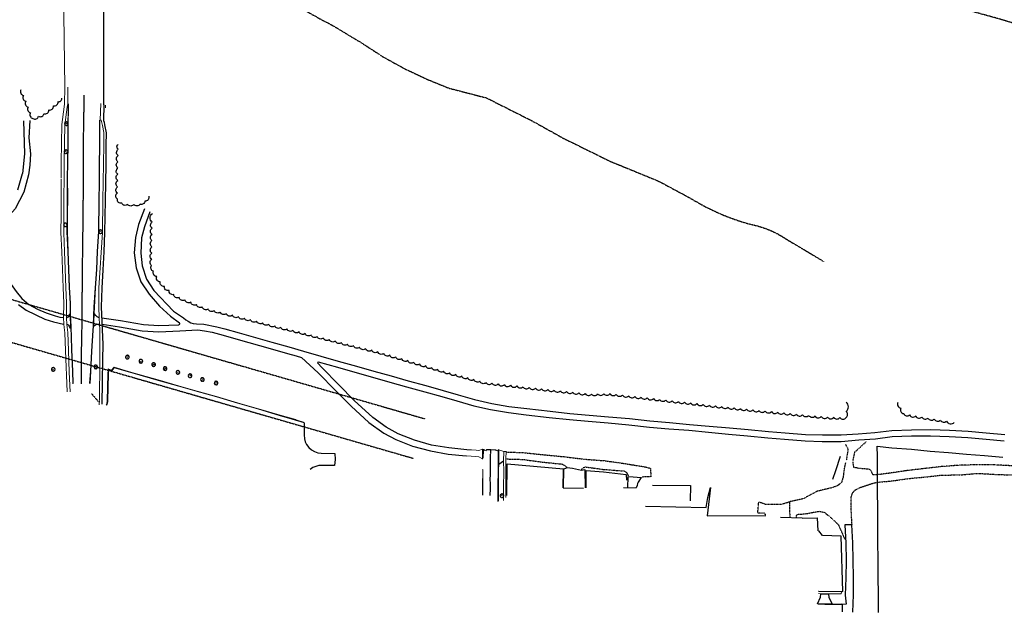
# Model space of a CAD drawing. Extents: x 1608204 to 1613990, y 573372 to 576468.
# Tile 14 of 16: x 1611523 to 1613099, y 573507 to 574456. Entities that reach past the tile are written whole.
import ezdxf

# ---------------------------------------------------------------- set-up
doc = ezdxf.new("R2010")
doc.units = 0
doc.header["$MEASUREMENT"] = 0
for name, pattern in [('CENTER2', [1.125, 0.75, -0.125, 0.125, -0.125]), ('DOT2', [0.125, 0, -0.125]), ('HIDDEN2', [0.1875, 0.125, -0.0625]), ('PHANTOM2', [1.25, 0.625, -0.125, 0.125, -0.125, 0.125, -0.125])]:
    doc.linetypes.add(name, pattern=pattern)
doc.layers.add('C-UTIL-STRM-PLAN-LINE-E', color=7, linetype='HIDDEN2', true_color=0x0066cc)
for name, color, linetype in [('V-COMM-FIBER', 4, 'FIBER'), ('V-FIG-BLD', 80, 'Continuous'), ('V-FIG-ROAD-CL', 22, 'CENTER2'), ('V-FIG-TREELINE', 87, 'Continuous'), ('V-PROP-BNDY-IN RIVER', 1, 'PHANTOM2'), ('V-PROP-LINE', 2, 'PHANTOM2'), ('V-ROAD-CONC', 16, 'Continuous'), ('V-ROAD-CR', 80, 'DOT2'), ('V-ROAD-CURB-BACK', 194, 'Continuous'), ('V-ROAD-FLNE', 194, 'Continuous'), ('V-SITE-FENC', 80, 'FENCE_CHNLK_S'), ('V-SITE-TREE', 87, 'Continuous'), ('V-SWLK-CONC', 80, 'Continuous')]:
    doc.layers.add(name, color=color, linetype=linetype)
doc.styles.get("Standard").update_dxf_attribs({"font": 'arial.ttf'})
doc.linetypes.add('FENCE_CHNLK_S', pattern='A,0.1,-0.1,[133,ltypeshp.shx,S=0.035,R=0,X=-0.035,Y=0],-0.1,0.2', length=0.5)
doc.linetypes.add('FIBER', pattern='A,0.5,-0.2,["FIB",Standard,S=0.075,R=0,X=-0.1,Y=-0.05],-0.25', length=0.95)

# ---------------------------------------------------------------- blocks, each defined once
blk = doc.blocks.new('TR12D')
blk.add_circle((0, 0), 0.0167)
for centre, radius, start, end in [((-0.2, -0.05), 0.0894, 100.228, 267.0555), ((-0.2, 0.09), 0.0776, 67.0991, 230.6399), ((-0.11, 0.18), 0.0925, 38.428, 188.0552), ((0, 0.19), 0.112, 9.97, 137.0847), ((0.14, 0.15), 0.0988, 320.4226, 114.2658), ((0.22, 0.06), 0.0761, 274.7629, 74.4269), ((-0.13, -0.17), 0.0895, 143.5414, 302.1519), ((0.01, -0.2), 0.0981, 186.2495, 340.4298), ((0.15, -0.18), 0.0704, 211.9529, 38.0471), ((0.22, -0.06), 0.0743, 259.8703, 54.8308)]:
    blk.add_arc(centre, radius, start, end)

msp = doc.modelspace()

# ---------------------------------------------------------------- linework, layer by layer
at = {"layer": 'C-UTIL-STRM-PLAN-LINE-E', "linetype": 'HIDDEN2', "lineweight": -3}
msp.add_polyline3d([(1611637.8, 573857.5, 13), (1611648.8, 573844.8, 12)], dxfattribs=at)
at = {"layer": 'V-COMM-FIBER', "linetype": 'FIBER', "lineweight": 5}
msp.add_polyline3d([(1611660.5, 574314.7, 21.2), (1611660.4, 574319, 20.3)], dxfattribs=at)
at = {"layer": 'V-FIG-BLD', "linetype": 'Continuous', "lineweight": -3}
for points in [[(1612393.4, 573706.2, 14.7), (1612425.9, 573705.9, 14.5)], [(1612489.8, 573706.5, 14.4), (1612510.3, 573706, 14.8)], [(1612536.4, 573710.7, 14.8), (1612597, 573709.7, 14.8), (1612596.4, 573685.6, 15)], [(1612776, 573657.7, 15.6), (1612800, 573658.3, 15.5), (1612800.8, 573637.4, 15.9)]]:
    msp.add_polyline3d(points, dxfattribs=at)
at = {"layer": 'V-FIG-ROAD-CL', "linetype": 'CENTER2', "lineweight": -3, "ltscale": 0.75, "flags": 128}
msp.add_lwpolyline([(1611622, 573873), (1611622, 573915.5), (1611622.9, 573948.4), (1611623.1, 573973.4), (1611623.3, 573995.5), (1611623.6, 574027.2), (1611623.8, 574056), (1611624.2, 574084.7), (1611624.6, 574116.2), (1611624.8, 574143.7), (1611625.3, 574178.9), (1611625.3, 574197.9), (1611625.4, 574225.8), (1611625.4, 574253.8), (1611625.9, 574295.9), (1611626.4, 574315.9), (1611626.6, 574335.2)], dxfattribs=at)
at = {"layer": 'V-FIG-ROAD-CL', "linetype": 'CENTER2', "lineweight": -3}
msp.add_polyline3d([(1612276.6, 573693.7, 13.7), (1612276.7, 573708.5, 13.7), (1612276.6, 573721.1, 13.6), (1612276.8, 573735.5, 13.2), (1612277.1, 573750.2, 13), (1612277.2, 573764.6, 12.7), (1612277.3, 573766.8, 12.6)], dxfattribs=at)
at = {"layer": 'V-FIG-TREELINE', "linetype": 'Continuous', "flags": 128}
for points in [[(1611525.3, 574343.8, 0.520567), (1611529.2, 574334.6, 0.520567), (1611533, 574325.3, 0.520567), (1611536.8, 574316.1, 0.520567), (1611540.6, 574306.9, 0.520567), (1611544.5, 574297.6, 0.520567), (1611553.3, 574301.4, 0.520567), (1611562.2, 574305.5, 0.520567), (1611570, 574311.4, 0.520567), (1611577.4, 574318, 0.520567), (1611584.7, 574324.7, 0.520567), (1611590.5, 574330, 0.520567)], [(1611730, 574173.1, -0.520567), (1611723.5, 574165.5, -0.520567), (1611715.9, 574160.3, -0.520567), (1611705.9, 574160.2, -0.520567), (1611695.9, 574160, -0.520567), (1611686.7, 574162.1, -0.520567), (1611679.6, 574168.4, -0.520567), (1611679.8, 574178.4, -0.520567), (1611679.9, 574188.4, -0.520567), (1611680.1, 574198.4, -0.520567), (1611680.3, 574208.4, -0.520567), (1611680.5, 574218.4, -0.520567), (1611680.6, 574228.4, -0.520567), (1611680.8, 574238.4, -0.520567), (1611681, 574248.4, -0.520567), (1611681.1, 574256.5, -0.520567)], [(1612269.4, 573874.3, -0.520567), (1612259.8, 573876.9, -0.520567), (1612250.1, 573879.6, -0.520567), (1612240.5, 573882.2, -0.520567), (1612230.8, 573884.9, -0.520567), (1612221.2, 573887.5, -0.520567), (1612211.5, 573890.1, -0.520567), (1612201.9, 573892.9, -0.520567), (1612192.3, 573895.7, -0.520567), (1612182.8, 573898.6, -0.520567), (1612173.2, 573901.4, -0.520567), (1612163.6, 573904.3, -0.520567), (1612154, 573907.1, -0.520567), (1612144.4, 573909.9, -0.520567), (1612134.8, 573912.8, -0.520567), (1612125.2, 573915.6, -0.520567), (1612115.6, 573918.5, -0.520567), (1612106.1, 573921.3, -0.520567), (1612096.4, 573924, -0.520567), (1612086.7, 573926.4, -0.520567), (1612077, 573928.9, -0.520567), (1612067.3, 573931.3, -0.520567), (1612057.6, 573933.8, -0.520567), (1612047.9, 573936.2, -0.520567), (1612038.2, 573938.6, -0.520567), (1612028.5, 573941.1, -0.520567), (1612018.9, 573943.5, -0.520567), (1612009.2, 573946, -0.520567), (1611999.5, 573948.4, -0.520567), (1611989.8, 573950.9, -0.520567), (1611980.1, 573953.3, -0.520567), (1611970.4, 573955.8, -0.520567), (1611960.7, 573958.2, -0.520567), (1611951, 573960.6, -0.520567), (1611941.3, 573963.1, -0.520567), (1611931.6, 573965.5, -0.520567), (1611921.9, 573968, -0.520567), (1611912.2, 573970.4, -0.520567), (1611902.5, 573972.9, -0.520567), (1611892.8, 573975.3, -0.520567), (1611883.1, 573977.7, -0.520567), (1611873.4, 573980.2, -0.520567), (1611863.7, 573982.6, -0.520567), (1611854, 573985.1, -0.520567), (1611844.3, 573987.5, -0.520567), (1611834.6, 573990, -0.520567), (1611824.9, 573992.4, -0.520567), (1611815.5, 573995.8, -0.520567), (1611806.3, 573999.6, -0.520567), (1611797, 574003.3, -0.520567), (1611787.8, 574007.1, -0.520567), (1611778.5, 574010.9, -0.520567), (1611769.8, 574015.6, -0.520567), (1611762.3, 574022.2, -0.520567), (1611754.8, 574028.8, -0.520567), (1611748, 574036, -0.520567), (1611742.7, 574044.5, -0.520567), (1611737.4, 574053, -0.520567), (1611734.5, 574062.2, -0.520567), (1611734.7, 574072.2, -0.520567), (1611734.8, 574082.1, -0.520567), (1611734.9, 574092.1, -0.520567), (1611735, 574102.1, -0.520567), (1611735.2, 574112.1, -0.520567), (1611735.3, 574122.1, -0.520567), (1611735.4, 574132.1, -0.520567), (1611735.6, 574145.6, -0.520567)], [(1612269.4, 573874.8, 0.520567), (1612279.3, 573873.7, 0.520567), (1612289.3, 573872.6, 0.520567), (1612299.2, 573871.5, 0.520567), (1612309.1, 573870.4, 0.520567), (1612319.1, 573869.3, 0.520567), (1612329, 573868.2, 0.520567), (1612339, 573867, 0.520567), (1612348.9, 573865.9, 0.520567), (1612358.8, 573864.8, 0.520567), (1612368.8, 573863.7, 0.520567), (1612378.7, 573862.6, 0.520567), (1612388.7, 573861.5, 0.520567), (1612398.6, 573860.4, 0.520567), (1612408.5, 573859.3, 0.520567), (1612418.5, 573858.2, 0.520567), (1612428.4, 573857.1, 0.520567), (1612438.4, 573856.3, 0.520567), (1612448.4, 573856.7, 0.520567), (1612458.3, 573857, 0.520567), (1612468.3, 573857.1, 0.520567), (1612478.3, 573855.9, 0.520567), (1612488.2, 573854.8, 0.520567), (1612498.1, 573853.6, 0.520567), (1612508.1, 573852.5, 0.520567), (1612518, 573851.4, 0.520567), (1612527.9, 573850.2, 0.520567), (1612537.9, 573849.1, 0.520567), (1612547.8, 573847.9, 0.520567), (1612557.7, 573846.8, 0.520567), (1612567.7, 573845.6, 0.520567), (1612577.6, 573844.5, 0.520567), (1612587.5, 573843.3, 0.520567), (1612597.5, 573842.2, 0.520567), (1612607.4, 573841, 0.520567), (1612617.3, 573839.9, 0.520567), (1612627.3, 573838.7, 0.520567), (1612637.2, 573837.6, 0.520567), (1612647.1, 573836.5, 0.520567), (1612657.1, 573835.3, 0.520567), (1612667, 573834.2, 0.520567), (1612677, 573833.2, 0.520567), (1612686.9, 573832.2, 0.520567), (1612696.9, 573831.2, 0.520567), (1612706.8, 573830.2, 0.520567), (1612716.8, 573829.2, 0.520567), (1612726.7, 573828.2, 0.520567), (1612736.7, 573827.3, 0.520567), (1612746.6, 573826.3, 0.520567), (1612756.6, 573825.3, 0.520567), (1612766.5, 573824.3, 0.520567), (1612776.5, 573823.3, 0.520567), (1612786.4, 573822.3, 0.520567), (1612796.4, 573821.3, 0.520567), (1612806.3, 573820.3, 0.520567), (1612816.3, 573819.5, 0.520567), (1612826.3, 573819.1, 0.520567), (1612836.3, 573818.8, 0.520567), (1612846, 573818.7, 0.520567), (1612846, 573828.7, 0.520567), (1612846, 573843.5, 0.520567)], [(1612929.2, 573842.9, 0.520567), (1612933.7, 573834, 0.520567), (1612938.3, 573825.1, 0.520567), (1612947.8, 573822.9, 0.520567), (1612957.6, 573821.3, 0.520567), (1612967.5, 573819.6, 0.520567), (1612977.4, 573818, 0.520567), (1612987.2, 573816.3, 0.520567), (1612997.1, 573814.7, 0.520567), (1613007, 573813.1, 0.520567), (1613019.3, 573811, 0.520567)]]:
    msp.add_lwpolyline(points, format="xyb", dxfattribs=at)
at = {"layer": 'V-PROP-BNDY-IN RIVER', "flags": 128}
msp.add_lwpolyline([(1613533.7, 574302.5), (1613497.4, 574312.4), (1613480.4, 574317), (1613435.5, 574333.3), (1613399.7, 574340.8), (1613369.4, 574347.5), (1613320.2, 574364.6), (1613305.8, 574369.7), (1613199.1, 574423.1), (1613173.9, 574432), (1613090.7, 574457.3), (1612979.2, 574488.1), (1612861, 574532), (1612787, 574558), (1612603.1, 574617.9), (1612516.8, 574641.4), (1612489.5, 574647.7), (1612385.6, 574689.5), (1612352.8, 574704.8), (1612316.5, 574721.6), (1612266, 574752.6), (1612251, 574763.5), (1612223.2, 574784), (1612178.2, 574810.8), (1612144.4, 574829.5), (1612100.9, 574846.9), (1612078.9, 574858.5), (1612065, 574866.6), (1612015.5, 574887.9), (1611988.2, 574898.2), (1611940, 574921.8), (1611898, 574941.2), (1611886.7, 574945.8), (1611864.5, 574961.1), (1611789.9, 575005.1), (1611731.3, 575027.5), (1611703.8, 575037.5), (1611670.8, 575052.4), (1611652.4, 575060.8), (1611634.8, 575072.1), (1611614.6, 575082), (1611597.1, 575091.5), (1611570.9, 575102.3), (1611547.1, 575115.5), (1611530.8, 575125.4), (1611517.7, 575131.1), (1611491.3, 575140.8), (1611447, 575152.5), (1611438.7, 575151.4)], dxfattribs=at)
msp.add_lwpolyline([(1611292.3, 574763.3), (1611328.7, 574747.6), (1611347.8, 574741.5), (1611361.4, 574736.5), (1611387.6, 574727.3), (1611414.2, 574718.9), (1611434.1, 574714.1), (1611464.4, 574702.4), (1611496.1, 574689.5), (1611522.9, 574678.3), (1611554.1, 574661.7), (1611577.8, 574649.8), (1611602.8, 574639), (1611674, 574600), (1611708.2, 574583.6), (1611720.1, 574577.5), (1611731.2, 574570.6), (1611767.7, 574551.8), (1611796.9, 574536.8), (1611824.8, 574524.8), (1611847.8, 574516.2), (1611906.4, 574498.5), (1611943.6, 574488.4), (1611980.2, 574470.7), (1612003.4, 574457.5), (1612026, 574445.7), (1612072.4, 574417.6), (1612104.5, 574396.6), (1612139.1, 574377.6), (1612175.9, 574360.3), (1612210.2, 574346.3), (1612270.4, 574330.7), (1612343.8, 574293.7), (1612393.4, 574266.1), (1612467.8, 574229.4), (1612545.9, 574197.4), (1612597.7, 574169.6, 0.07389), (1612694.2, 574128, -0.098761), (1612749.5, 574105), (1612810.2, 574068.9)], format="xyb", dxfattribs=at)
at = {"layer": 'V-PROP-LINE'}
for p, q in [((1611254.1, 574081.8), (1612171.8, 573816.8)), ((1611230.2, 574020), (1612153.5, 573753.4))]:
    msp.add_line(p, q, dxfattribs=at)
at = {"layer": 'V-ROAD-CONC', "linetype": 'Continuous', "lineweight": -3}
for points in [[(1611529.6, 574293.7, 17.6), (1611531, 574241.3, 20.5), (1611527.8, 574209.4, 22.1)], [(1611539.5, 574294.5, 17.8), (1611538, 574266.6, 19), (1611540.8, 574241.1, 20.8), (1611539.6, 574222.8, 21.9), (1611537.3, 574207.5, 22.6)], [(1611537.3, 574207.5, 22.6), (1611529.8, 574179.7, 23.8), (1611516.1, 574152.9, 24.8), (1611495.5, 574130, 25.4), (1611469.2, 574114.9, 26), (1611445.7, 574101.6, 26.6), (1611441.5, 574099, 26.5), (1611439.7, 574096.7, 26.4), (1611439.5, 574095.2, 26.4), (1611440, 574094.2, 26.4), (1611463.1, 574083, 26.2), (1611484.6, 574064.9, 25.5), (1611501.7, 574043.1, 24.5), (1611517.8, 574020.5, 23.6), (1611526.9, 574009.4, 23), (1611538, 574000, 22.6), (1611552, 573992.2, 22.2), (1611565.9, 573986.3, 21.8), (1611579.9, 573981.6, 21.4), (1611587.5, 573979.6, 21.1), (1611593, 573978.8, 20.9)], [(1611520.5, 574183.5, 23.5), (1611527.8, 574209.4, 22.1)], [(1611723.1, 574153.2, 19.9), (1611713.4, 574128.1, 20.7), (1611708.4, 574107, 21.3), (1611706.6, 574082.8, 22.1), (1611709.5, 574058.6, 23.1), (1611717.3, 574036.3, 23.8), (1611730.7, 574016.1, 24.7), (1611747.1, 573997, 25.3), (1611764.7, 573981.2, 25.6), (1611779.3, 573970.4, 25.6)], [(1611731.6, 574148.3, 0), (1611722.9, 574124.3, 20.4), (1611718, 574106.4, 21), (1611717.1, 574082.2, 21.9), (1611719.2, 574061.5, 22.7), (1611726.3, 574040.5, 23.7), (1611737.8, 574022.4, 24.3), (1611769.7, 573989.3, 25.4), (1611785.3, 573978.3, 25.5)], [(1611521.4, 573999.7, 23.2), (1611533.6, 573990.9, 22.8), (1611563.4, 573976.5, 21.5), (1611577.3, 573972.2, 21.2), (1611593.3, 573968.5, 20.7)], [(1611598.5, 573978.7, 20.8), (1611599.9, 573979.3, 20.8), (1611601.2, 573979.9, 20.9), (1611602.7, 573982.1, 20.9), (1611603.1, 573984.3, 21), (1611603.9, 573984.8, 21.1)], [(1611650.6, 573978.6, 20.8), (1611647.1, 573980, 21), (1611644.9, 573982.3, 21.1), (1611642.6, 573985.6, 21.3)], [(1611598.8, 573967.8, 20.5), (1611600.3, 573967.8, 20.5), (1611601.6, 573966.7, 20.4), (1611603.1, 573964.3, 20.3), (1611603.7, 573962.6, 20.2), (1611604.8, 573962.4, 20.3)], [(1611651.1, 573968, 20.5), (1611648.9, 573967.6, 20.6), (1611646.4, 573967.6, 20.5), (1611643.3, 573966.1, 20.6), (1611641.5, 573964.8, 20.6)], [(1611654.8, 573978.5, 20.9), (1611684.4, 573974.4, 22.1), (1611721.5, 573968, 23.2), (1611746.1, 573966.2, 24.1), (1611777.8, 573967.5, 25.4), (1611778.6, 573967.7, 25.4), (1611779.4, 573968.5, 25.5), (1611779.5, 573969.3, 25.5), (1611779.3, 573970.4, 25.6)], [(1611655.2, 573968.2, 20.6), (1611682.8, 573964, 21.6), (1611719.5, 573957.8, 22.9), (1611745.9, 573956, 23.9), (1611779.7, 573957.7, 25), (1611808.3, 573959, 25.4), (1611819.1, 573957.7, 25.4), (1611831.4, 573955.3, 25.4), (1611849, 573950.5, 25.4), (1611872.8, 573943.7, 25.5), (1611924, 573929.5, 25.6), (1611952.2, 573921.5, 25.5), (1611966, 573917.8, 25.3), (1611974.3, 573914.7, 25.2), (1612001.2, 573890.6, 24.6), (1612029.5, 573861.5, 24.1), (1612053.9, 573837.2, 23.2), (1612082.4, 573810.6, 21.4), (1612106.2, 573793.8, 20.1), (1612125.3, 573783.6, 18.9), (1612152.3, 573773.1, 17.4), (1612180.6, 573765.4, 15.8), (1612209, 573760.3, 14.8), (1612238, 573757.7, 14)], [(1611785.3, 573978.3, 25.5), (1611789.3, 573975.5, 25.6), (1611793.1, 573973.1, 25.5), (1611797.1, 573970.7, 25.5), (1611800.8, 573969.6, 25.4), (1611806.1, 573969.1, 25.5), (1611818.2, 573968.1, 25.4), (1611838.6, 573964.2, 25.3), (1611851.8, 573960.6, 25.6), (1611874.8, 573954.4, 25.5), (1611926.8, 573939.5, 25.4), (1611954.1, 573931.8, 25.5), (1611977.6, 573925, 25.3), (1612005.5, 573917.3, 25.2), (1612033.3, 573909.1, 25.3), (1612062.3, 573900.9, 25.3), (1612090.1, 573893, 25.2), (1612117.7, 573885.4, 25.3), (1612145.3, 573877.6, 25.3), (1612173.6, 573869.9, 25.1), (1612201.2, 573862, 25.2), (1612224.9, 573855.1, 25.4), (1612251.4, 573847.7, 25.5), (1612279.1, 573841.4, 25.4), (1612306.4, 573836.5, 25.4), (1612335.2, 573833, 25.4), (1612372.4, 573828.8, 25.6), (1612404, 573825.4, 25.5), (1612434.9, 573822.6, 25.4), (1612466, 573819.9, 25.4), (1612499.6, 573817, 25.4), (1612532, 573813.6, 25.5), (1612563.4, 573810.9, 25.1), (1612595.7, 573807.8, 25.4), (1612627.1, 573805, 25.3), (1612659.4, 573802.5, 25.3), (1612689.2, 573799.8, 25.1), (1612721.8, 573796.4, 25.1), (1612748.6, 573794.5, 25.1), (1612781, 573791.7, 25.2), (1612808.3, 573791, 24.9), (1612838, 573790.9, 24.6), (1612865.7, 573792.7, 24.3), (1612891.9, 573794.8, 24.5), (1612919.5, 573798.1, 24.4), (1612950.7, 573799.3, 24.1), (1612981.6, 573799.7, 24), (1613011.5, 573798.5, 23.7), (1613041.8, 573796.7, 23.1), (1613070.2, 573794.2, 22.8), (1613100, 573791.5, 22.6)], [(1612238.9, 573767.1, 14.1), (1612210, 573770.4, 15), (1612182.6, 573774.7, 15.9), (1612155.1, 573782.4, 17.3), (1612129, 573792.9, 19), (1612110.1, 573803.4, 20.2), (1612088.3, 573818.9, 21.6), (1612058.8, 573846.3, 23.4), (1612034.1, 573871, 24.2), (1612007, 573898.7, 24.9), (1612000.3, 573905.8, 25.2), (1612001.1, 573907.8, 25.2), (1612031.9, 573899.3, 25.3), (1612060, 573891.3, 25.3), (1612088.1, 573883.2, 25.3), (1612115.5, 573875.5, 25.3), (1612142.7, 573867.8, 25.3), (1612171.7, 573859.8, 25.2), (1612199, 573852.4, 25.2), (1612222.8, 573845.3, 25.3), (1612250.2, 573837.7, 25.4), (1612277.1, 573831.9, 25.5), (1612305.5, 573827, 25.4), (1612334.1, 573823.2, 25.4), (1612371, 573818.9, 25.5), (1612403.2, 573815.7, 25.5), (1612433.4, 573813, 25.4), (1612465.1, 573810.1, 25.3), (1612498.6, 573807.1, 25.4), (1612531.3, 573803.6, 25.4), (1612562.6, 573800.6, 25.2), (1612594.5, 573798.3, 25.4), (1612625.9, 573795.2, 25.3), (1612658, 573792.1, 25.2), (1612688.2, 573789.5, 25.2), (1612720.8, 573786.5, 25.3), (1612747.5, 573784.3, 25.3), (1612780.5, 573781.4, 25), (1612808, 573780.6, 25.2), (1612838.2, 573780.4, 24.7), (1612866.3, 573782.8, 24.5), (1612893.2, 573784.8, 24.5), (1612920.1, 573788.2, 24.4), (1612950.9, 573789.3, 24.2), (1612981.2, 573789.6, 23.8), (1613010.9, 573788.5, 23.6), (1613040.8, 573786.7, 23.3), (1613070.1, 573784.3, 22.8), (1613099, 573781.7, 22.5)], [(1611978.8, 573810.2, 15.9), (1611978.6, 573801.2, 16.1), (1611978.5, 573790.9, 16.3), (1611979, 573784.6, 16.3), (1611980.4, 573779.7, 16.3), (1611982.4, 573775.5, 16.3), (1611985.9, 573770.9, 16.2), (1611990.4, 573766.9, 16.2), (1611995.2, 573764.3, 16.2), (1612000.6, 573762.5, 16.1), (1612005.8, 573761.8, 16.1), (1612027.7, 573761.3, 15.9), (1612028.1, 573751.5, 16.1), (1612027.3, 573742, 16.1), (1612007.9, 573742, 16.1), (1612002.2, 573741.7, 16.1), (1611997.1, 573740.5, 16.2), (1611992.4, 573738.6, 16.2), (1611988, 573735.8, 16.3)], [(1612297.7, 573748.8, 13.9), (1612290.3, 573743.5, 13.7)], [(1612393.2, 573706.1, 14.7), (1612393.9, 573736.1, 14.7), (1612399.5, 573738.9, 14.6), (1612408.1, 573737.8, 14.6), (1612422.4, 573734.6, 14.5), (1612428, 573735.3, 14.4), (1612428.3, 573706.3, 14.6)], [(1612497, 573706.3, 14.8), (1612497.3, 573724.5, 14.6), (1612505.3, 573724, 14.6), (1612517.9, 573722.5, 14.5), (1612513.4, 573715.5, 14.6), (1612512.4, 573712.9, 14.7), (1612511.7, 573709.8, 14.8), (1612510.3, 573706.1, 14.8)], [(1612856.9, 573507, 16.3), (1612858, 573534.6, 16.3), (1612858.1, 573562.5, 16.8), (1612857.7, 573590.1, 16.8), (1612856.9, 573617.9, 17.1), (1612855.2, 573646.7, 17.2), (1612844.2, 573646.8, 16.7), (1612845.6, 573617.5, 16.5), (1612846, 573589.7, 16.3), (1612845.8, 573562.3, 16.1), (1612844.9, 573534.2, 15.6), (1612846.4, 573520, 15.6), (1612840.1, 573519.4, 15.1), (1612840, 573507.6, 15.4)], [(1612800.1, 573520.6, 15.3), (1612805.2, 573530.9, 15.4), (1612805.9, 573536.5, 15.5), (1612812, 573536.6, 15.4), (1612817.8, 573536.5, 15.3), (1612818.5, 573530.8, 15.3), (1612823.6, 573520.4, 15.4)]]:
    msp.add_polyline3d(points, dxfattribs=at)
at = {"layer": 'V-ROAD-CR', "linetype": 'DOT2', "lineweight": -3}
for points in [[(1612845.2, 573775.6, 24.7), (1612849.2, 573768, 24.3), (1612846.4, 573750.5, 24.2)], [(1612857.2, 573749.5, 24), (1612860.3, 573763.6, 24.3), (1612878.6, 573780.4, 24.6)], [(1612302.3, 573763.6, 13.9), (1612329.3, 573762.6, 14.5), (1612361, 573759.3, 14.4), (1612393.8, 573756.2, 14.8), (1612425.3, 573752.3, 14.6), (1612459.1, 573749.7, 14.5), (1612490, 573745.4, 14.7), (1612523.6, 573739.9, 14.5), (1612533.2, 573737.6, 14.8), (1612533.4, 573723.8, 14.5), (1612522.1, 573723.9, 14.5), (1612518.4, 573722.7, 14.6)], [(1612302.2, 573752.6, 14.1), (1612306.9, 573752.3, 14.1), (1612328.9, 573751.7, 14.3), (1612358.6, 573747.6, 14.4), (1612392.2, 573744.2, 14.5), (1612399.4, 573739.1, 14.6)], [(1612845.3, 573746.7, 24.2), (1612843.2, 573737.5, 23.5), (1612841.4, 573723.7, 22.1), (1612838.6, 573714.3, 20.1), (1612832.4, 573709.6, 18.7), (1612824, 573706.4, 17.8), (1612799.9, 573700.7, 16.4), (1612778, 573688.8, 15.7), (1612755.6, 573683.8, 15.6), (1612755.7, 573665.5, 15.6), (1612756.5, 573658.7, 15.8)], [(1612895.9, 573727.3, 23.8), (1612889.3, 573726.8, 23.8), (1612886.9, 573732.3, 23.7), (1612883.5, 573735.9, 23.7), (1612867.7, 573737.1, 23.6), (1612858.7, 573738.8, 23.4), (1612857, 573748.3, 24.1)], [(1612422.4, 573734.8, 14.5), (1612424.6, 573738.2, 14.4), (1612428.9, 573739.7, 14.5), (1612457.1, 573735.8, 14.5), (1612492.3, 573733.1, 14.6), (1612495.7, 573729.1, 14.5), (1612497.5, 573724.6, 14.6)], [(1612896.8, 573715.2, 23.4), (1612918.7, 573717.2, 23.3), (1612946.4, 573721.1, 23.4), (1612973.1, 573723.6, 23.4), (1612998.3, 573726.5, 23.4), (1613029.2, 573727, 23.2), (1613056.8, 573729.4, 23.4), (1613085.4, 573727.7, 23.5), (1613114.8, 573726.7, 23.8)], [(1613319.1, 573727, 23.8), (1613288.7, 573728.2, 23.6), (1613259.4, 573729.4, 23.6), (1613229.3, 573733.1, 23.5), (1613199.8, 573736.1, 23.7), (1613172.7, 573737.3, 23.8), (1613142.9, 573739.1, 23.9), (1613115.9, 573741.2, 23.8), (1613085.9, 573742.8, 23.7), (1613057.4, 573743.1, 23.6), (1613028.6, 573742.4, 23.6), (1612999.3, 573740.2, 23.6), (1612971.3, 573737, 23.7), (1612945.5, 573734, 23.6), (1612916.6, 573729.7, 23.5), (1612897.3, 573727.2, 23.7)], [(1612855.6, 573647.7, 17.3), (1612854.2, 573672.2, 18), (1612854.1, 573690.6, 19.3), (1612856.2, 573697.4, 19.9), (1612860.4, 573702.5, 20.9), (1612867.9, 573706.6, 22.1), (1612881.3, 573711, 23.2), (1612889.7, 573713.8, 23.4), (1612896.4, 573715.1, 23.4)], [(1612717.4, 573662.8, 15), (1612715.5, 573665.5, 15.2), (1612704.7, 573665.5, 15.1), (1612705.6, 573676.4, 15.5), (1612706.4, 573683.9, 14.9), (1612717.3, 573680.1, 15), (1612743.2, 573680.2, 15.2), (1612754.8, 573683.7, 15.5)], [(1612766.5, 573658.2, 15.9), (1612767.2, 573663.6, 15.7), (1612780.8, 573664.6, 15.6), (1612802.5, 573668.6, 16), (1612811.5, 573666.9, 16.2), (1612820.5, 573659.6, 16.3), (1612833.6, 573647.3, 16.4), (1612844.2, 573623.6, 16.5)]]:
    msp.add_polyline3d(points, dxfattribs=at)
at = {"layer": 'V-ROAD-CURB-BACK', "linetype": 'Continuous', "lineweight": 18}
for points in [[(1611608.5, 573873, 17.8), (1611607.6, 573893, 18.5), (1611606.2, 573927.1, 19.4), (1611605.4, 573948.6, 20), (1611605, 573962.4, 20.3), (1611604.7, 573963.2, 20.3), (1611604.7, 573964.5, 20), (1611604.1, 573982, 20.6), (1611604, 573983.9, 21.1), (1611603.9, 573984.7, 21.1), (1611603.9, 573986.4, 21.1), (1611603.8, 574002, 21.6), (1611602.7, 574027.2, 22.2), (1611601.3, 574056.1, 22.9), (1611600.2, 574084.8, 23.7), (1611598.8, 574116.2, 24.4), (1611599.2, 574143.9, 25), (1611599.4, 574172.4, 25.6), (1611599.4, 574200.8, 26.3), (1611599.8, 574227.4, 27), (1611600.2, 574255.4, 27.6), (1611600.4, 574282, 28.2), (1611600.7, 574315.7, 28.8), (1611600.6, 574321.3, 28.7)], [(1611651.4, 574254.7, 27.6), (1611651.8, 574283.2, 28.3), (1611651.7, 574294.9, 28.6)], [(1611651.4, 574254.7, 27.6), (1611651.1, 574223.1, 26.9), (1611650.8, 574195.4, 26.2), (1611650.7, 574166.4, 25.6), (1611650.1, 574116.6, 24.4), (1611648, 574084.7, 23.7), (1611646.5, 574055.9, 22.9), (1611644.7, 574026.7, 22.3), (1611642.9, 573995.5, 21.4), (1611642.5, 573985.6, 21.3), (1611642.7, 573983.7, 21.2), (1611642.3, 573982.8, 20.8), (1611641.3, 573965.9, 20.3), (1611641.4, 573965.3, 20.6), (1611641.3, 573964.7, 20.6), (1611641, 573958.2, 20.4), (1611639, 573925.2, 19.5), (1611637.2, 573892.6, 18.6), (1611635.9, 573873.3, 18)], [(1611661.7, 573838.8, 17.2), (1611662.5, 573840.3, 17.3), (1611662.9, 573842.3, 17.3), (1611663.2, 573844.4, 17.4), (1611663.8, 573868.5, 17.6), (1611664.6, 573887.2, 17.9), (1611664.9, 573896.9, 17.9), (1611670.4, 573894.5, 17.6), (1611674.4, 573899.2, 17.3), (1611702.9, 573890.8, 17.1), (1611745.1, 573879, 16.9), (1611777.4, 573869.5, 17.2), (1611807.2, 573861.2, 17.3), (1611838.3, 573852.4, 17.1), (1611872.1, 573842.5, 16.8), (1611905.5, 573832.8, 16.6), (1611940.1, 573822.8, 16.4), (1611965.1, 573815.4, 16.3), (1611959, 573817.1, 16.3), (1611977.8, 573811.6, 16.2), (1611978.7, 573810.7, 15.9)], [(1612264.1, 573752.2, 13.1), (1612264.2, 573753.6, 12.7), (1612264.3, 573766.8, 12.6), (1612264.4, 573767.9, 13)], [(1612264.4, 573767.9, 13), (1612267.2, 573767.5, 13)], [(1612270.3, 573767.6, 13), (1612277.3, 573767.4, 13.1), (1612286, 573767.3, 13.4)], [(1612289.1, 573767.4, 13.4), (1612290.3, 573767.1, 13.4), (1612290.3, 573765.2, 13.1), (1612290.1, 573744.7, 13.4), (1612290.2, 573743.6, 13.8), (1612289.8, 573735.2, 13.9), (1612289.6, 573708.2, 13.9), (1612289.6, 573684.6, 14.1)], [(1612264.3, 573720.9, 13.7), (1612263.9, 573708.9, 13.8), (1612263.9, 573694.3, 13.9)], [(1612839.8, 573519.5, 15.1), (1612839.8, 573520, 15.3), (1612838.3, 573520.2, 15.7), (1612830.7, 573520.1, 15.6), (1612823.7, 573520.3, 15.4), (1612822.5, 573520.2, 15), (1612811.8, 573520.3, 15), (1612800.9, 573520.4, 14.8)]]:
    msp.add_polyline3d(points, dxfattribs=at)
at = {"layer": 'V-ROAD-FLNE', "lineweight": 18}
for points in [[(1611609.1, 573873.1, 17.2), (1611608.4, 573893.1, 17.9), (1611606.9, 573927.3, 18.9), (1611606.2, 573948.4, 19.6), (1611605.7, 573962.3, 20.1), (1611605.6, 573964.7, 19.9), (1611604.7, 573982.3, 20.5), (1611604.8, 573986, 20.6), (1611604.4, 574001.8, 21), (1611603.2, 574027.3, 21.7), (1611602.1, 574056, 22.4), (1611601, 574084.9, 23.2), (1611599.6, 574116.2, 23.9), (1611599.8, 574143.8, 24.5), (1611600.1, 574172.3, 25.1), (1611600, 574200.8, 25.8), (1611600.3, 574227.6, 26.4), (1611600.8, 574255.4, 27.1), (1611601, 574282.1, 27.7), (1611601.4, 574321.3, 28.4)], [(1611650.8, 574254.7, 27.1), (1611651, 574283.4, 27.8), (1611651.1, 574294.8, 28)], [(1611650.8, 574254.7, 27.1), (1611650.3, 574222.9, 26.3), (1611650.3, 574195.4, 25.8), (1611649.9, 574166.5, 25.1), (1611649.6, 574116.8, 23.8), (1611649.6, 574116.7, 23.8), (1611647.5, 574084.7, 23.2), (1611646, 574055.9, 22.4), (1611644.3, 574026.6, 22), (1611642.1, 573995.7, 21), (1611641.6, 573982.9, 20.9), (1611640.7, 573965.4, 20.2), (1611640.6, 573958.2, 20.3), (1611638.2, 573925.3, 18.9), (1611636.5, 573892.8, 18.2), (1611635.2, 573873.4, 17.4)], [(1611662.6, 573838.5, 16.5), (1611663.3, 573839.8, 16.5), (1611663.8, 573841.6, 16.5), (1611664.1, 573844.2, 16.6), (1611664.9, 573868.4, 16.8), (1611665.5, 573887.4, 17.1), (1611665.6, 573894.9, 17), (1611665.7, 573895.3, 17), (1611665.8, 573895.4, 17), (1611666, 573895.4, 17), (1611666.3, 573895.3, 17), (1611670.7, 573893.4, 16.9), (1611674.7, 573898.3, 16.8), (1611702.8, 573890.3, 16.7), (1611745, 573878.2, 16.5), (1611777.5, 573868.9, 16.7), (1611807.1, 573860.5, 16.9), (1611838.4, 573851.9, 16.6), (1611871.9, 573841.7, 16.4), (1611905.6, 573832.1, 16.2), (1611940.2, 573821.7, 16.1), (1611964.9, 573814.5, 16), (1611958.8, 573816.1, 16), (1611978.7, 573810.3, 15.8)], [(1612265.3, 573753.6, 12.6), (1612265.5, 573767, 12.4), (1612266.8, 573767.1, 12.4), (1612267.1, 573766.1, 12.6), (1612269.9, 573765.4, 12.5), (1612270.2, 573767.2, 12.4), (1612277.2, 573766.8, 12.6), (1612285.2, 573766.8, 12.8), (1612285.4, 573766.4, 12.9), (1612285.9, 573766, 12.9), (1612288, 573765.3, 13), (1612289.1, 573766.4, 12.9), (1612289.2, 573766.8, 12.8), (1612289.4, 573765.3, 12.9), (1612289.4, 573744, 13.3), (1612289.3, 573735, 13.3), (1612288.6, 573708, 13.5), (1612288.9, 573684.5, 13.6)], [(1612264, 573735.8, 13.3), (1612264.7, 573735.7, 12.9), (1612264.6, 573721.3, 13.2), (1612264.6, 573708.7, 13.3), (1612264.4, 573694.4, 13.4)], [(1612839.7, 573519.5, 15.1), (1612838.4, 573519.3, 15.1), (1612830.7, 573519.2, 15.1), (1612823.8, 573519.4, 14.9), (1612822.7, 573519.5, 14.9), (1612812, 573519.4, 14.8), (1612801, 573519.7, 14.7)]]:
    msp.add_polyline3d(points, dxfattribs=at)
at = {"layer": 'V-SITE-FENC', "linetype": 'FENCE_CHNLK_S', "lineweight": -3}
for points in [[(1612898, 573506.8, 21), (1612898.1, 573534.7, 20.8), (1612897.7, 573564.2, 20.5), (1612897.5, 573591.8, 20.6), (1612897.2, 573618.9, 21), (1612897.2, 573648.1, 21.2), (1612897.1, 573674.3, 22.1), (1612896.3, 573699.5, 23), (1612896.5, 573728.6, 23.8), (1612896.2, 573756.3, 23.8), (1612895.9, 573772.9, 24.9)], [(1612895.9, 573772.9, 24.9), (1612919.5, 573770.3, 24.5), (1612950.7, 573768.3, 24.8), (1612980.6, 573765.1, 25), (1613009.8, 573762.9, 25.1), (1613039.1, 573760.3, 25.2), (1613067.6, 573758, 25.3), (1613097.2, 573755.3, 26.1)], [(1612303.1, 573693.9, 14.4), (1612303.5, 573744.4, 14.3), (1612393.5, 573736.4, 14.6), (1612393.4, 573706.2, 14.7)], [(1612824.9, 573720.3, 20.7), (1612829.9, 573734.1, 22.7), (1612837.2, 573756.9, 23.7)], [(1612430, 573706.3, 14.3), (1612429.8, 573733.8, 14.5), (1612457.9, 573731.9, 14.4), (1612494, 573727.4, 14.4), (1612494.5, 573718.3, 14.4)], [(1612525.1, 573676.9, 15.1), (1612622, 573674.7, 14.8), (1612624.6, 573690.8, 14.5), (1612629, 573706.6, 14.4), (1612623.8, 573661.5, 14.9), (1612717.4, 573662.1, 15)], [(1612741, 573659, 15.3), (1612775.9, 573658, 15.5)], [(1612808.6, 573630.1, 16.1), (1612802.4, 573637.1, 15.5)], [(1612802.1, 573540.7, 15.6), (1612840.8, 573540.4, 15.8), (1612838.3, 573628.8, 16.7), (1612808.6, 573630.1, 16.1)]]:
    msp.add_polyline3d(points, dxfattribs=at)
at = {"layer": 'V-SWLK-CONC', "lineweight": 18}
for p, q in [((1611659.1, 574287.3, 27.9), (1611658.5, 574291.6, 27.8)), ((1611597.3, 574026.9), (1611596.3, 574056.6)), ((1611598.4, 574002.5, 21.6), (1611597.3, 574026.9, 22.3)), ((1611598.3, 573978.7, 20.8), (1611598.4, 574002.5, 21.6)), ((1611598.7, 573967.9, 20.5), (1611598.3, 573978.7, 20.8)), ((1611600.1, 573955, 20.4), (1611598.7, 573967.9, 20.5)), ((1611601.2, 573926.2, 19.6), (1611600.1, 573955, 20.4)), ((1611602.4, 573891.7, 18.6), (1611601.2, 573926.2, 19.6)), ((1611603.8, 573860), (1611602.4, 573891.7, 18.6))]:
    msp.add_line(p, q, dxfattribs=at)
at = {"layer": 'V-SWLK-CONC', "lineweight": 18, "flags": 128}
msp.add_lwpolyline([(1611595.4, 574347.7), (1611593.5, 574503.8, 0.022184), (1611573.5, 574680.6, 0.016287), (1611529.3, 574871.6, 0.016287), (1611452.4, 575159.6)], format="xyb", dxfattribs=at)
at = {"layer": 'V-SWLK-CONC'}
for points in [[(1611657.9, 574319.7), (1611658.2, 574475.6), (1611635, 574705.3), (1611593.1, 574890.8), (1611527.7, 575126.3)], [(1611657.9, 574319.7), (1611657.6, 574294.7), (1611658.5, 574291.6), (1611659.1, 574287.3), (1611661.6, 574274.8), (1611661.4, 574255.1), (1611660.9, 574223.7), (1611660.1, 574166.5), (1611659.2, 574114.9), (1611657.9, 574084.2), (1611656.1, 574055.2), (1611654.6, 574026.2), (1611653.8, 573996.1), (1611656.3, 573936), (1611655.7, 573911.7), (1611654.5, 573840.4)]]:
    msp.add_lwpolyline(points, dxfattribs=at)
at = {"layer": 'V-SWLK-CONC', "lineweight": 18}
for points in [[(1611595.4, 574347.7, 0), (1611595.2, 574321.4, 28.6), (1611594.8, 574321.3, 28.6), (1611594.3, 574316.3, 28.5), (1611590.5, 574288.1, 28.4), (1611590.3, 574258.1, 27.7), (1611589.8, 574227.3, 26.9), (1611589.7, 574201.9, 26.2)], [(1611600.2, 574347.8, 0), (1611600.5, 574321.3, 28.7), (1611599.5, 574315.8, 28.7), (1611595.4, 574287.8, 28.4), (1611594.9, 574258, 27.6), (1611594.6, 574227, 26.8), (1611594.4, 574201.7, 26.2)], [(1611657.7, 574255.4, 27.9), (1611658.1, 574275, 28.2), (1611655.6, 574286.5, 27.9), (1611653.8, 574294.8, 27.8), (1611652.2, 574295, 27.8), (1611653.1, 574321.8, 28.9)], [(1611657.7, 574255.4, 27.9), (1611657, 574195.6, 26.5), (1611656.6, 574166.7, 25.9), (1611656, 574115.3, 24.7), (1611649.9, 574026.4, 22.5), (1611649.9, 573995.9, 21.7), (1611650.3, 573978.6, 20.8), (1611651.1, 573968, 20.5), (1611651.5, 573960.1, 20.5), (1611651.8, 573911.9, 19.4), (1611651.6, 573887.8, 18.7), (1611651, 573867.6, 18), (1611650.8, 573847.1, 17.1), (1611650.7, 573845.1, 17), (1611650.9, 573844.7, 17), (1611651.1, 573844.1, 17), (1611650.7, 573843.6, 17), (1611650.5, 573839.2, 16.8)], [(1611589.6, 574200.6, 0), (1611589.8, 574172.2, 25.6), (1611589.6, 574143.2, 25.1), (1611589.3, 574114.9, 24.5), (1611590.9, 574084.3, 23.8), (1611591.7, 574056.3, 23.2)], [(1611594.5, 574200.8, 0), (1611594, 574172.2, 25.5), (1611594.1, 574143.5, 25.2), (1611594, 574114.6, 24.5), (1611595.2, 574084.7, 23.8), (1611596.3, 574056.6, 23)], [(1611599.2, 573859.8, 17.3), (1611596.6, 573925.9, 19.6), (1611595.4, 573954.6, 20.4), (1611594.6, 573962.9, 20.5), (1611593.8, 573968.3, 20.6), (1611593.4, 573978.9, 20.9), (1611593.7, 574002.2, 21.7), (1611592.8, 574026.6, 22.4), (1611591.7, 574056.3, 23.2)], [(1612239.5, 573767.3, 14.1), (1612246.3, 573767.1, 13.6), (1612253.7, 573766.3, 13.1), (1612258.4, 573766.2, 13), (1612264.1, 573768, 13)], [(1612290.4, 573767, 13.4), (1612298.3, 573764.3, 13.8), (1612297.9, 573749, 14), (1612298, 573732.8, 14.1), (1612297.6, 573707.2, 14.1), (1612297.5, 573686, 14.3)], [(1612298.5, 573764.4, 13.8), (1612302, 573764.2, 13.9), (1612301.7, 573752.5, 14.1), (1612301.6, 573749.2, 14.1), (1612301.6, 573732.8, 14.2), (1612301.5, 573707.5, 14.1), (1612301.2, 573690.7, 14.3)], [(1612264.1, 573752.4, 13.1), (1612258.4, 573755.7, 13.1), (1612253.3, 573756.2, 13.1), (1612245.7, 573756.9, 13.6), (1612238.4, 573757.5, 14)], [(1612802.3, 573540.6, 15.2), (1612805.9, 573540.3, 15.4), (1612818, 573540.4, 15.2), (1612838.6, 573540.1, 15.6), (1612838.3, 573536.5, 15.6)], [(1612838.3, 573536.5, 15.6), (1612817.8, 573536.5, 15.1), (1612812, 573536.6, 15.2), (1612802.1, 573536.8, 15.4)]]:
    msp.add_polyline3d(points, dxfattribs=at)

# ---------------------------------------------------------------- block references
at = {"layer": 'V-SITE-TREE', "xscale": 10, "yscale": 10, "zscale": 10}
for p in [(1611598, 574289.3), (1611597.3, 574244.4), (1611596.5, 574127.3), (1611652.7, 574116.3), (1611695.6, 573915.5), (1611645.1, 573899.8), (1611717.2, 573908.9), (1611737.6, 573903.6), (1611576.9, 573895.9), (1611756, 573897.2), (1611776.5, 573891.1), (1611795.9, 573885.7), (1611815.7, 573879.6), (1611837.7, 573874), (1612295.3, 573693.5)]:
    msp.add_blockref('TR12D', p, dxfattribs=at)

doc.saveas('drawing.dxf')
